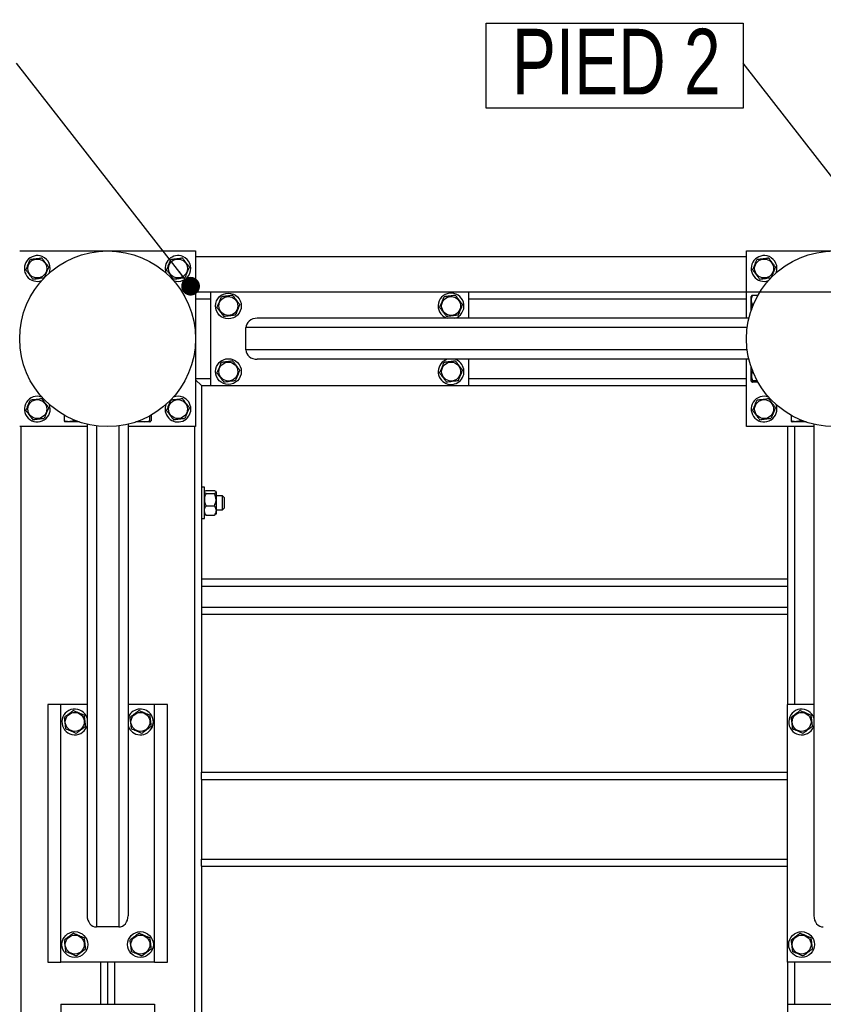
# Model space of a CAD drawing. Header units: millimetres. Extents: x 0 to 841, y 0 to 594.
# Tile 27 of 107: x 250 to 293, y 499 to 551. Entities that reach past the tile are written whole.
import ezdxf

# ---------------------------------------------------------------- set-up
doc = ezdxf.new("R2010")
doc.units = ezdxf.units.MM
doc.layers.add('COTES', color=1, linetype='Continuous')
doc.layers.add('NOTES', color=6, linetype='Continuous')
doc.layers.add('TRAIT-FORT', color=4, linetype='Continuous', lineweight=25)
doc.styles.add('SLDTEXTSTYLE0', font='TXT', dxfattribs={"width": 0.75})
doc.dimstyles.new('SLDDIMSTYLE0', dxfattribs={"dimtxt": 2.5, "dimasz": 2, "dimexe": 0, "dimexo": 0.0625, "dimtad": 1, "dimlfac": 16, "dimrnd": 1e-09, "dimzin": 12, "dimdsep": 46, "dimtxsty": 'SLDTEXTSTYLE0', "dimsah": 1, "dimcen": 0.09, "dimadec": 0, "dimazin": 3, "dimtfac": 1, "dimtofl": 0, "dimtmove": 0, "dimatfit": 3, "dimfxl": 1, "dimfrac": 2, "dimtolj": 1, "dimtzin": 12, "dimarcsym": 0})
doc.dimstyles.new('SLDDIMSTYLE1', dxfattribs={"dimtxt": 0.18, "dimasz": 1, "dimexe": 0, "dimexo": 0.0625, "dimgap": 0, "dimtad": 0, "dimtih": 1, "dimtoh": 1, "dimdec": 0, "dimrnd": 1e-09, "dimzin": 0, "dimdsep": 46, "dimtxsty": 'Standard', "dimblk1": 'DOT', "dimblk2": 'DOT', "dimsah": 1, "dimcen": 0.09, "dimadec": 0, "dimazin": 0, "dimtfac": 1, "dimtdec": 0, "dimtofl": 0, "dimtmove": 0, "dimatfit": 3, "dimldrblk": 'DOT', "dimfxl": 1, "dimfrac": 2, "dimtolj": 1, "dimtzin": 0, "dimarcsym": 0})
doc.dimstyles.new('SLDDIMSTYLE2', dxfattribs={"dimtxt": 2.5, "dimasz": 2, "dimexe": 0, "dimexo": 0.0625, "dimtad": 1, "dimlfac": 16, "dimrnd": 1e-09, "dimzin": 12, "dimdsep": 46, "dimtxsty": 'SLDTEXTSTYLE0', "dimsah": 1, "dimcen": 0.09, "dimadec": 0, "dimazin": 3, "dimtfac": 1, "dimtmove": 0, "dimatfit": 0, "dimfxl": 1, "dimfrac": 2, "dimtolj": 1, "dimtzin": 12, "dimarcsym": 0})

# ---------------------------------------------------------------- blocks, each defined once
blk = doc.blocks.new('_D_15')
at = {"layer": 'COTES', "color": 1, "transparency": 16777216}
for p, q in [((307.993, 538.479), (307.993, 541.479)), ((299.297, 538.479), (308.993, 538.479)), ((307.993, 536.604), (307.993, 538.479)), ((275.422, 536.604), (308.993, 536.604)), ((307.993, 536.604), (307.993, 529.264))]:
    blk.add_line(p, q, dxfattribs=at)
for points in [[(307.993, 538.479), (308.493, 540.479), (307.493, 540.479)], [(307.993, 536.604), (307.493, 534.604), (308.493, 534.604)]]:
    blk.add_solid(points, dxfattribs=at)
at = {"layer": 'COTES', "color": 1, "transparency": 16777216, "insert": (304.77, 529.264), "char_height": 2.5, "attachment_point": 1, "rotation": 90, "style": 'SLDTEXTSTYLE0'}
blk.add_mtext('30', dxfattribs=at)
blk = doc.blocks.new('_D_16')
at = {"layer": 'COTES', "color": 1, "transparency": 16777216}
for p, q in [((296.422, 515.604), (296.422, 557.819)), ((298.297, 539.479), (298.297, 557.819)), ((296.422, 556.819), (288.105, 556.819)), ((296.422, 556.819), (298.297, 556.819)), ((298.297, 556.819), (301.297, 556.819))]:
    blk.add_line(p, q, dxfattribs=at)
for points in [[(296.422, 556.819), (294.422, 557.319), (294.422, 556.319)], [(298.297, 556.819), (300.297, 556.319), (300.297, 557.319)]]:
    blk.add_solid(points, dxfattribs=at)
at = {"layer": 'COTES', "color": 1, "transparency": 16777216, "insert": (288.105, 560.042), "char_height": 2.5, "attachment_point": 1, "style": 'SLDTEXTSTYLE0'}
blk.add_mtext('30', dxfattribs=at)
blk = doc.blocks.new('_D_17')
at = {"layer": 'COTES', "color": 1, "transparency": 16777216}
for p, q in [((68.922, 552.291), (68.922, 570.133)), ((298.297, 539.479), (298.297, 570.133)), ((298.297, 569.133), (68.922, 569.133))]:
    blk.add_line(p, q, dxfattribs=at)
for points in [[(68.922, 569.133), (70.922, 568.633), (70.922, 569.633)], [(298.297, 569.133), (296.297, 569.633), (296.297, 568.633)]]:
    blk.add_solid(points, dxfattribs=at)
at = {"layer": 'COTES', "color": 1, "transparency": 16777216, "insert": (179.915, 572.356), "char_height": 2.5, "attachment_point": 1, "style": 'SLDTEXTSTYLE0'}
blk.add_mtext('3670', dxfattribs=at)
blk = doc.blocks.new('_Dot')
at = {"color": 0, "linetype": 'ByBlock', "lineweight": -2}
blk.add_line((-0.5, 0), (-1, 0), dxfattribs=at)
at = {"color": 0, "linetype": 'ByBlock', "const_width": 0.5}
blk.add_lwpolyline([(-0.25, 0, 1), (0.25, 0, 1)], format="xyb", close=True, dxfattribs=at)
blk = doc.blocks.new('SW_NOTE_27')
at = {"layer": 'NOTES', "color": 0}
for p, q in [((-13.711, -2.399), (-13.711, 2.13)), ((-13.711, 2.13), (0, 2.13)), ((0, 2.13), (0, -2.399)), ((0, -2.399), (-13.711, -2.399))]:
    blk.add_line(p, q, dxfattribs=at)
at = {"layer": 'NOTES', "color": 0, "insert": (-6.764, 1.835), "char_height": 3.5, "attachment_point": 2, "style": 'SLDTEXTSTYLE0'}
blk.add_mtext('PIED 2', dxfattribs=at)

msp = doc.modelspace()

# ---------------------------------------------------------------- linework, layer by layer
at = {"layer": 'TRAIT-FORT', "color": 4, "linetype": 'Continuous', "lineweight": 25}
for p, q in [((250.48466, 538.79149), (259.85966, 538.79149)), ((259.85966, 538.79149), (259.85966, 529.41649)), ((289.23466, 538.47899), (259.85966, 538.47899)), ((289.23466, 535.19774), (289.23466, 538.79149)), ((289.23466, 538.79149), (298.60966, 538.79149)), ((259.85966, 536.60399), (260.67216, 536.60399)), ((260.67216, 536.60399), (274.42216, 536.60399)), ((260.67216, 531.60399), (260.67216, 536.60399)), ((274.42216, 535.19774), (274.42216, 536.60399)), ((274.42216, 536.60399), (289.23466, 536.60399)), ((289.50236, 536.38934), (289.48466, 536.35868)), ((289.48466, 535.61438), (289.48466, 536.35868)), ((289.84623, 536.41906), (289.54744, 536.41906)), ((259.85966, 536.22899), (260.67216, 536.22899)), ((274.42216, 536.22899), (289.23466, 536.22899)), ((289.60483, 535.92975), (289.54744, 535.92975)), ((289.36405, 535.19774), (263.14808, 535.19774)), ((273.22131, 535.21893), (273.27974, 535.19774)), ((262.54716, 533.51024), (262.54716, 534.69774)), ((289.27241, 534.69774), (262.54716, 534.69774)), ((289.27241, 533.51024), (262.54716, 533.51024)), ((289.36405, 533.01024), (263.14808, 533.01024)), ((274.42216, 531.60399), (274.42216, 533.01024)), ((289.23466, 529.41649), (289.23466, 533.01024)), ((289.48466, 531.84931), (289.48466, 532.59361)), ((259.85966, 531.97899), (260.67216, 531.97899)), ((259.85966, 531.91649), (260.17216, 531.60399)), ((260.17216, 531.60399), (260.17216, 510.97899)), ((260.17216, 531.60399), (260.67216, 531.60399)), ((260.67216, 531.60399), (274.42216, 531.60399)), ((274.42216, 531.97899), (289.23466, 531.97899)), ((274.42216, 531.60399), (289.23466, 531.60399)), ((289.48466, 531.84931), (289.50236, 531.81865)), ((289.80413, 531.86469), (289.54744, 531.86469)), ((289.84623, 531.78893), (289.54744, 531.78893)), ((252.85709, 530.02807), (252.85709, 529.72928)), ((257.41146, 529.98596), (257.41146, 529.72928)), ((257.48722, 530.02807), (257.48722, 529.72928)), ((291.60709, 530.02807), (291.60709, 529.72928)), ((254.07841, 529.41649), (250.48466, 529.41649)), ((250.54716, 529.41649), (250.54716, 470.04149)), ((252.88681, 529.6842), (252.91747, 529.66649)), ((253.66178, 529.66649), (252.91747, 529.66649)), ((253.3464, 529.78667), (253.3464, 529.72928)), ((254.07841, 529.54588), (254.07841, 503.32992)), ((254.57841, 529.45425), (254.57841, 502.72899)), ((255.76591, 529.45425), (255.76591, 502.72899)), ((256.26591, 529.54588), (256.26591, 503.32992)), ((259.85966, 529.41649), (256.26591, 529.41649)), ((257.42684, 529.66649), (256.68254, 529.66649)), ((257.42684, 529.66649), (257.4575, 529.6842)), ((259.79716, 529.41649), (259.79716, 470.04149)), ((292.82841, 529.41649), (289.23466, 529.41649)), ((291.42216, 529.41649), (291.42216, 514.60399)), ((291.63681, 529.6842), (291.66747, 529.66649)), ((292.41178, 529.66649), (291.66747, 529.66649)), ((291.79716, 529.41649), (291.79716, 514.60399)), ((292.0964, 529.78667), (292.0964, 529.72928)), ((292.82841, 529.54588), (292.82841, 503.32992)), ((260.32841, 526.19774), (260.17216, 526.19774)), ((260.32841, 526.01447), (260.32841, 526.19774)), ((260.32841, 524.51024), (260.32841, 526.01447)), ((260.34831, 525.96765), (260.32841, 525.94774)), ((260.42026, 526.0129), (260.86155, 526.0129)), ((260.42026, 525.84752), (260.86155, 525.84752)), ((260.95341, 525.94774), (260.93318, 525.96797)), ((260.95341, 525.94774), (260.95341, 525.93021)), ((260.95341, 525.93021), (260.95341, 525.51807)), ((261.29716, 525.72899), (260.95341, 525.72899)), ((260.95341, 525.51807), (260.95341, 524.94185)), ((261.39091, 525.63524), (261.29716, 525.72899)), ((261.29716, 525.62393), (261.29716, 525.72899)), ((261.29716, 524.97899), (261.29716, 525.62393)), ((261.39091, 525.63524), (261.39091, 525.55645)), ((261.39091, 525.55645), (261.39091, 525.07274)), ((260.32841, 524.76024), (260.34831, 524.74034)), ((260.42026, 525.18861), (260.86155, 525.18861)), ((260.42026, 524.69509), (260.86155, 524.69509)), ((260.93318, 524.74002), (260.95341, 524.76024)), ((260.95341, 524.97899), (261.29716, 524.97899)), ((260.95341, 524.94185), (260.95341, 524.76024)), ((261.29716, 524.97899), (261.39091, 525.07274)), ((260.17216, 524.51024), (260.32841, 524.51024)), ((260.17216, 521.29149), (291.42216, 521.29149)), ((260.17216, 520.91649), (291.42216, 520.91649)), ((260.17216, 519.79149), (291.42216, 519.79149)), ((260.17216, 519.41649), (291.42216, 519.41649)), ((251.98466, 514.60399), (251.98466, 500.85399)), ((252.67216, 514.60399), (251.98466, 514.60399)), ((254.07841, 514.60399), (252.67216, 514.60399)), ((252.67216, 500.85399), (252.67216, 514.60399)), ((257.67216, 514.60399), (256.26591, 514.60399)), ((258.35966, 514.60399), (257.67216, 514.60399)), ((257.67216, 500.85399), (257.67216, 514.60399)), ((258.35966, 500.85399), (258.35966, 514.60399)), ((292.82841, 514.60399), (291.42216, 514.60399)), ((291.42216, 500.85399), (291.42216, 514.60399)), ((254.05722, 513.40315), (254.07841, 513.46157)), ((292.80722, 513.40315), (292.82841, 513.46157)), ((260.17216, 510.97899), (291.42216, 510.97899)), ((260.17216, 510.60399), (260.17216, 510.97899)), ((260.17216, 510.60399), (260.17216, 506.35399)), ((260.17216, 510.60399), (291.42216, 510.60399)), ((260.17216, 505.97899), (260.17216, 506.35399)), ((260.17216, 506.35399), (291.42216, 506.35399)), ((260.17216, 505.97899), (291.42216, 505.97899)), ((260.17216, 505.97899), (260.17216, 467.85399)), ((255.76591, 502.72899), (254.57841, 502.72899)), ((251.98466, 500.85399), (252.67216, 500.85399)), ((257.67216, 500.85399), (252.67216, 500.85399)), ((254.79716, 500.85399), (254.79716, 498.60399)), ((255.17216, 500.85399), (255.17216, 498.60399)), ((255.54716, 500.85399), (255.54716, 498.60399)), ((257.67216, 500.85399), (258.35966, 500.85399)), ((296.42216, 500.85399), (291.42216, 500.85399)), ((291.42216, 500.85399), (291.42216, 498.60399)), ((291.79716, 500.85399), (291.79716, 498.60399)), ((252.67216, 498.60399), (252.67216, 484.85399)), ((252.67216, 498.60399), (257.67216, 498.60399)), ((257.67216, 498.60399), (257.67216, 484.85399)), ((291.42216, 498.60399), (291.42216, 484.85399)), ((291.42216, 498.60399), (296.42216, 498.60399))]:
    msp.add_line(p, q, dxfattribs=at)
for centre, radius in [((255.17216, 534.10399), 4.6875), ((251.42216, 537.85399), 0.50469), ((258.92216, 537.85399), 0.50469), ((293.92216, 534.10399), 4.6875), ((290.17216, 537.85399), 0.50469), ((261.60966, 535.85399), 0.6875), ((261.60966, 535.85399), 0.50469), ((273.48466, 535.85399), 0.50469), ((261.60966, 532.35399), 0.6875), ((261.60966, 532.35399), 0.50469), ((273.48466, 532.35399), 0.50469), ((251.42216, 530.35399), 0.50469), ((258.92216, 530.35399), 0.50469), ((290.17216, 530.35399), 0.50469), ((253.42216, 513.66649), 0.50469), ((256.92216, 513.66649), 0.50469), ((292.17216, 513.66649), 0.50469), ((253.42216, 501.79149), 0.6875), ((253.42216, 501.79149), 0.50469), ((256.92216, 501.79149), 0.6875), ((256.92216, 501.79149), 0.50469), ((292.17216, 501.79149), 0.6875), ((292.17216, 501.79149), 0.50469)]:
    msp.add_circle(centre, radius, dxfattribs=at)
for centre, start, end in [((251.42216, 537.85399), 67.477326, 290.951165), ((251.42216, 537.85399), 337.436578, 67.477326), ((258.92216, 537.85399), 67.477326, 200.275897), ((258.92216, 537.85399), 249.724108, 67.477326), ((290.17216, 537.85399), 67.477326, 290.354781), ((290.17216, 537.85399), 339.64523, 67.477326), ((273.48466, 535.85399), 287.341443, 247.477326), ((273.48466, 532.35399), 107.341443, 247.477326), ((273.48466, 532.35399), 247.477326, 72.658557), ((251.42216, 530.35399), 69.603233, 20.396787), ((258.92216, 530.35399), 67.477326, 111.388834), ((290.17216, 530.35399), 69.678119, 20.321885), ((258.92216, 530.35399), 156.687144, 67.477326), ((253.42216, 513.66649), 17.341443, 337.477326), ((256.92216, 513.66649), 337.477326, 162.658557), ((292.17216, 513.66649), 17.341443, 337.477326), ((256.92216, 513.66649), 197.341443, 337.477326)]:
    msp.add_arc(centre, 0.6875, start, end, dxfattribs=at)
for centre, major_axis, start_param, end_param in [((263.14808, 534.69774), (-0.60093, 0), 4.71238898, 6.28318531), ((263.14808, 533.51024), (-0.60093, 0), 0, 1.57079633), ((254.57841, 503.32992), (0, -0.60093), 4.71238898, 6.28318531), ((255.76591, 503.32992), (0, -0.60093), 0, 1.57079633), ((293.32841, 503.32992), (0, -0.60093), 4.71238898, 6.28318531)]:
    msp.add_ellipse(centre, major_axis=major_axis, ratio=0.83205029, start_param=start_param, end_param=end_param, dxfattribs=at)
for points, knots in [([(250.81342, 537.77824), (250.83414, 537.82728), (250.87604, 537.92643), (250.93811, 538.07334), (250.99745, 538.21377), (251.03382, 538.29986), (251.05218, 538.3433)], [0, 0, 0, 0, 0.26460494, 0.53494775, 0.76534313, 1, 1, 1, 1]), ([(251.05218, 538.3433), (251.12963, 538.35294), (251.25772, 538.36888), (251.44351, 538.392), (251.5685, 538.40755), (251.64039, 538.4165), (251.66092, 538.41906)], [0, 0, 0, 0, 0.38554949, 0.63764185, 0.89654625, 1, 1, 1, 1]), ([(252.03089, 537.92975), (251.99878, 537.97222), (251.93386, 538.05808), (251.83768, 538.18528), (251.74573, 538.30689), (251.68936, 538.38144), (251.66092, 538.41906)], [0, 0, 0, 0, 0.26460494, 0.53494775, 0.76534313, 1, 1, 1, 1]), ([(258.31342, 537.77824), (258.33414, 537.82728), (258.37604, 537.92643), (258.43811, 538.07334), (258.49745, 538.21377), (258.53382, 538.29986), (258.55218, 538.3433)], [0, 0, 0, 0, 0.26460494, 0.53494775, 0.76534313, 1, 1, 1, 1]), ([(258.55218, 538.3433), (258.62963, 538.35294), (258.75772, 538.36888), (258.94351, 538.392), (259.0685, 538.40755), (259.14039, 538.4165), (259.16092, 538.41906)], [0, 0, 0, 0, 0.38554949, 0.63764185, 0.89654625, 1, 1, 1, 1]), ([(259.53089, 537.92975), (259.49878, 537.97222), (259.43386, 538.05808), (259.33768, 538.18528), (259.24573, 538.30689), (259.18936, 538.38144), (259.16092, 538.41906)], [0, 0, 0, 0, 0.26460494, 0.53494775, 0.76534313, 1, 1, 1, 1]), ([(289.56342, 537.77824), (289.58414, 537.82728), (289.62604, 537.92643), (289.68811, 538.07334), (289.74745, 538.21377), (289.78382, 538.29986), (289.80218, 538.3433)], [0, 0, 0, 0, 0.26460494, 0.53494775, 0.76534313, 1, 1, 1, 1]), ([(289.80218, 538.3433), (289.87963, 538.35294), (290.00772, 538.36888), (290.19351, 538.392), (290.3185, 538.40755), (290.39039, 538.4165), (290.41092, 538.41906)], [0, 0, 0, 0, 0.38554949, 0.63764185, 0.89654625, 1, 1, 1, 1]), ([(290.78089, 537.92975), (290.74878, 537.97222), (290.68386, 538.05808), (290.58768, 538.18528), (290.49573, 538.30689), (290.43936, 538.38144), (290.41092, 538.41906)], [0, 0, 0, 0, 0.26460494, 0.53494775, 0.76534313, 1, 1, 1, 1]), ([(252.03089, 537.92975), (252.01017, 537.88071), (251.96828, 537.78156), (251.9062, 537.63465), (251.84686, 537.49422), (251.81049, 537.40813), (251.79213, 537.36469)], [0, 0, 0, 0, 0.264604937, 0.534947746, 0.765343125, 1, 1, 1, 1]), ([(259.53089, 537.92975), (259.51017, 537.88071), (259.46828, 537.78156), (259.4062, 537.63465), (259.34686, 537.49422), (259.31049, 537.40813), (259.29213, 537.36469)], [0, 0, 0, 0, 0.264604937, 0.534947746, 0.765343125, 1, 1, 1, 1]), ([(290.78089, 537.92975), (290.76017, 537.88071), (290.71828, 537.78156), (290.6562, 537.63465), (290.59686, 537.49422), (290.56049, 537.40813), (290.54213, 537.36469)], [0, 0, 0, 0, 0.264604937, 0.534947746, 0.765343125, 1, 1, 1, 1]), ([(250.81342, 537.77824), (250.84553, 537.73577), (250.91045, 537.64991), (251.00663, 537.5227), (251.09858, 537.4011), (251.15495, 537.32655), (251.18339, 537.28893)], [0, 0, 0, 0, 0.26460494, 0.53494775, 0.76534313, 1, 1, 1, 1]), ([(251.18339, 537.28893), (251.26084, 537.29857), (251.38894, 537.31451), (251.57472, 537.33763), (251.69972, 537.35319), (251.77161, 537.36213), (251.79213, 537.36469)], [0, 0, 0, 0, 0.38554949, 0.63764185, 0.89654625, 1, 1, 1, 1]), ([(258.31342, 537.77824), (258.34553, 537.73577), (258.41045, 537.64991), (258.50663, 537.5227), (258.59858, 537.4011), (258.65495, 537.32655), (258.68339, 537.28893)], [0, 0, 0, 0, 0.26460494, 0.53494775, 0.76534313, 1, 1, 1, 1]), ([(258.68339, 537.28893), (258.76084, 537.29857), (258.88894, 537.31451), (259.07472, 537.33763), (259.19972, 537.35319), (259.27161, 537.36213), (259.29213, 537.36469)], [0, 0, 0, 0, 0.38554949, 0.63764185, 0.89654625, 1, 1, 1, 1]), ([(289.56342, 537.77824), (289.59553, 537.73577), (289.66045, 537.64991), (289.75663, 537.5227), (289.84858, 537.4011), (289.90495, 537.32655), (289.93339, 537.28893)], [0, 0, 0, 0, 0.26460494, 0.53494775, 0.76534313, 1, 1, 1, 1]), ([(289.93339, 537.28893), (290.01084, 537.29857), (290.13894, 537.31451), (290.32472, 537.33763), (290.44972, 537.35319), (290.52161, 537.36213), (290.54213, 537.36469)], [0, 0, 0, 0, 0.38554949, 0.63764185, 0.89654625, 1, 1, 1, 1]), ([(261.00092, 535.77824), (261.02164, 535.82728), (261.06354, 535.92643), (261.12561, 536.07334), (261.18495, 536.21377), (261.22132, 536.29986), (261.23968, 536.3433)], [0, 0, 0, 0, 0.264604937, 0.534947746, 0.765343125, 1, 1, 1, 1]), ([(261.84842, 536.41906), (261.77097, 536.40942), (261.64288, 536.39348), (261.45709, 536.37036), (261.3321, 536.3548), (261.26021, 536.34585), (261.23968, 536.3433)], [0, 0, 0, 0, 0.38554949, 0.63764185, 0.89654625, 1, 1, 1, 1]), ([(262.21839, 535.92975), (262.18628, 535.97222), (262.12136, 536.05808), (262.02518, 536.18528), (261.93323, 536.30689), (261.87686, 536.38144), (261.84842, 536.41906)], [0, 0, 0, 0, 0.26460494, 0.53494775, 0.76534313, 1, 1, 1, 1]), ([(272.87592, 535.77824), (272.89664, 535.82728), (272.93854, 535.92643), (273.00061, 536.07334), (273.05995, 536.21377), (273.09632, 536.29986), (273.11468, 536.3433)], [0, 0, 0, 0, 0.264604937, 0.534947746, 0.765343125, 1, 1, 1, 1]), ([(273.72342, 536.41906), (273.64597, 536.40942), (273.51788, 536.39348), (273.33209, 536.37036), (273.2071, 536.3548), (273.13521, 536.34585), (273.11468, 536.3433)], [0, 0, 0, 0, 0.38554949, 0.63764185, 0.89654625, 1, 1, 1, 1]), ([(274.09339, 535.92975), (274.06128, 535.97222), (273.99636, 536.05808), (273.90018, 536.18528), (273.80823, 536.30689), (273.75186, 536.38144), (273.72342, 536.41906)], [0, 0, 0, 0, 0.26460494, 0.53494775, 0.76534313, 1, 1, 1, 1]), ([(289.54744, 535.92975), (289.53374, 535.97222), (289.50603, 536.05808), (289.49589, 536.18528), (289.51077, 536.30689), (289.53514, 536.38144), (289.54744, 536.41906)], [0, 0, 0, 0, 0.26460494, 0.53494775, 0.76534313, 1, 1, 1, 1]), ([(289.54744, 536.41906), (289.52494, 536.40944), (289.50193, 536.3996), (289.50275, 536.3895), (289.50277, 536.38927)], [0, 0, 0, 0, 0.97749191, 1, 1, 1, 1]), ([(261.00092, 535.77824), (261.03303, 535.73577), (261.09795, 535.64991), (261.19413, 535.5227), (261.28608, 535.4011), (261.34245, 535.32655), (261.37089, 535.28893)], [0, 0, 0, 0, 0.26460494, 0.53494775, 0.76534313, 1, 1, 1, 1]), ([(262.21839, 535.92975), (262.19767, 535.88071), (262.15578, 535.78156), (262.0937, 535.63465), (262.03436, 535.49422), (261.99799, 535.40813), (261.97963, 535.36469)], [0, 0, 0, 0, 0.26460494, 0.53494775, 0.76534313, 1, 1, 1, 1]), ([(272.87592, 535.77824), (272.90803, 535.73577), (272.97295, 535.64991), (273.06913, 535.5227), (273.16108, 535.4011), (273.21745, 535.32655), (273.24589, 535.28893)], [0, 0, 0, 0, 0.26460494, 0.53494775, 0.76534313, 1, 1, 1, 1]), ([(274.09339, 535.92975), (274.07267, 535.88071), (274.03078, 535.78156), (273.9687, 535.63465), (273.90936, 535.49422), (273.87299, 535.40813), (273.85463, 535.36469)], [0, 0, 0, 0, 0.26460494, 0.53494775, 0.76534313, 1, 1, 1, 1]), ([(289.54744, 535.92975), (289.53318, 535.88072), (289.50643, 535.78874), (289.5033, 535.69362), (289.50184, 535.64921)], [0, 0, 0, 0, 0.53310455, 1, 1, 1, 1]), ([(261.97963, 535.36469), (261.90218, 535.35505), (261.77409, 535.33911), (261.5883, 535.31599), (261.46331, 535.30043), (261.39142, 535.29149), (261.37089, 535.28893)], [0, 0, 0, 0, 0.38554949, 0.63764185, 0.89654625, 1, 1, 1, 1]), ([(273.85463, 535.36469), (273.77718, 535.35505), (273.64909, 535.33911), (273.4633, 535.31599), (273.33831, 535.30043), (273.26642, 535.29149), (273.24589, 535.28893)], [0, 0, 0, 0, 0.38554949, 0.63764185, 0.89654625, 1, 1, 1, 1]), ([(261.00092, 532.27824), (261.02164, 532.32728), (261.06354, 532.42643), (261.12561, 532.57334), (261.18495, 532.71377), (261.22132, 532.79986), (261.23968, 532.8433)], [0, 0, 0, 0, 0.264604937, 0.534947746, 0.765343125, 1, 1, 1, 1]), ([(261.84842, 532.91906), (261.77097, 532.90942), (261.64288, 532.89348), (261.45709, 532.87036), (261.3321, 532.8548), (261.26021, 532.84585), (261.23968, 532.8433)], [0, 0, 0, 0, 0.38554949, 0.63764185, 0.89654625, 1, 1, 1, 1]), ([(262.21839, 532.42975), (262.18628, 532.47222), (262.12136, 532.55808), (262.02518, 532.68528), (261.93323, 532.80689), (261.87686, 532.88144), (261.84842, 532.91906)], [0, 0, 0, 0, 0.26460494, 0.53494775, 0.76534313, 1, 1, 1, 1]), ([(272.87592, 532.27824), (272.89664, 532.32728), (272.93854, 532.42643), (273.00061, 532.57334), (273.05995, 532.71377), (273.09632, 532.79986), (273.11468, 532.8433)], [0, 0, 0, 0, 0.264604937, 0.534947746, 0.765343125, 1, 1, 1, 1]), ([(273.72342, 532.91906), (273.64597, 532.90942), (273.51788, 532.89348), (273.33209, 532.87036), (273.2071, 532.8548), (273.13521, 532.84585), (273.11468, 532.8433)], [0, 0, 0, 0, 0.38554949, 0.63764185, 0.89654625, 1, 1, 1, 1]), ([(274.09339, 532.42975), (274.06128, 532.47222), (273.99636, 532.55808), (273.90018, 532.68528), (273.80823, 532.80689), (273.75186, 532.88144), (273.72342, 532.91906)], [0, 0, 0, 0, 0.26460494, 0.53494775, 0.76534313, 1, 1, 1, 1]), ([(261.00092, 532.27824), (261.03303, 532.23577), (261.09795, 532.14991), (261.19413, 532.0227), (261.28608, 531.9011), (261.34245, 531.82655), (261.37089, 531.78893)], [0, 0, 0, 0, 0.26460494, 0.53494775, 0.76534313, 1, 1, 1, 1]), ([(262.21839, 532.42975), (262.19767, 532.38071), (262.15578, 532.28156), (262.0937, 532.13465), (262.03436, 531.99422), (261.99799, 531.90813), (261.97963, 531.86469)], [0, 0, 0, 0, 0.26460494, 0.53494775, 0.76534313, 1, 1, 1, 1]), ([(272.87592, 532.27824), (272.90803, 532.23577), (272.97295, 532.14991), (273.06913, 532.0227), (273.16108, 531.9011), (273.21745, 531.82655), (273.24589, 531.78893)], [0, 0, 0, 0, 0.26460494, 0.53494775, 0.76534313, 1, 1, 1, 1]), ([(274.09339, 532.42975), (274.07267, 532.38071), (274.03078, 532.28156), (273.9687, 532.13465), (273.90936, 531.99422), (273.87299, 531.90813), (273.85463, 531.86469)], [0, 0, 0, 0, 0.26460494, 0.53494775, 0.76534313, 1, 1, 1, 1]), ([(289.54744, 532.42975), (289.53374, 532.38071), (289.50603, 532.28156), (289.49589, 532.13465), (289.51077, 531.99422), (289.53514, 531.90813), (289.54744, 531.86469)], [0, 0, 0, 0, 0.26460494, 0.53494775, 0.76534313, 1, 1, 1, 1]), ([(261.97963, 531.86469), (261.90218, 531.85505), (261.77409, 531.83911), (261.5883, 531.81599), (261.46331, 531.80043), (261.39142, 531.79149), (261.37089, 531.78893)], [0, 0, 0, 0, 0.38554949, 0.63764185, 0.89654625, 1, 1, 1, 1]), ([(273.85463, 531.86469), (273.77718, 531.85505), (273.64909, 531.83911), (273.4633, 531.81599), (273.33831, 531.80043), (273.26642, 531.79149), (273.24589, 531.78893)], [0, 0, 0, 0, 0.38554949, 0.63764185, 0.89654625, 1, 1, 1, 1]), ([(289.54744, 531.86469), (289.52846, 531.85505), (289.49706, 531.83911), (289.49997, 531.81599), (289.52178, 531.80043), (289.54174, 531.79149), (289.54744, 531.78893)], [0, 0, 0, 0, 0.38554949, 0.63764185, 0.89654625, 1, 1, 1, 1]), ([(250.81342, 530.27824), (250.83414, 530.32728), (250.87604, 530.42643), (250.93811, 530.57334), (250.99745, 530.71377), (251.03382, 530.79986), (251.05218, 530.8433)], [0, 0, 0, 0, 0.26460494, 0.53494775, 0.76534313, 1, 1, 1, 1]), ([(251.05218, 530.8433), (251.12963, 530.85294), (251.25772, 530.86888), (251.44351, 530.892), (251.5685, 530.90755), (251.64039, 530.9165), (251.66092, 530.91906)], [0, 0, 0, 0, 0.38554949, 0.63764185, 0.89654625, 1, 1, 1, 1]), ([(252.03089, 530.42975), (251.99878, 530.47222), (251.93386, 530.55808), (251.83768, 530.68528), (251.74573, 530.80689), (251.68936, 530.88144), (251.66092, 530.91906)], [0, 0, 0, 0, 0.26460494, 0.53494775, 0.76534313, 1, 1, 1, 1]), ([(258.31342, 530.27824), (258.33414, 530.32728), (258.37604, 530.42643), (258.43811, 530.57334), (258.49745, 530.71377), (258.53382, 530.79986), (258.55218, 530.8433)], [0, 0, 0, 0, 0.26460494, 0.53494775, 0.76534313, 1, 1, 1, 1]), ([(258.55218, 530.8433), (258.62963, 530.85294), (258.75772, 530.86888), (258.94351, 530.892), (259.0685, 530.90755), (259.14039, 530.9165), (259.16092, 530.91906)], [0, 0, 0, 0, 0.38554949, 0.63764185, 0.89654625, 1, 1, 1, 1]), ([(259.53089, 530.42975), (259.49878, 530.47222), (259.43386, 530.55808), (259.33768, 530.68528), (259.24573, 530.80689), (259.18936, 530.88144), (259.16092, 530.91906)], [0, 0, 0, 0, 0.26460494, 0.53494775, 0.76534313, 1, 1, 1, 1]), ([(289.56342, 530.27824), (289.58414, 530.32728), (289.62604, 530.42643), (289.68811, 530.57334), (289.74745, 530.71377), (289.78382, 530.79986), (289.80218, 530.8433)], [0, 0, 0, 0, 0.26460494, 0.53494775, 0.76534313, 1, 1, 1, 1]), ([(289.80218, 530.8433), (289.87963, 530.85294), (290.00772, 530.86888), (290.19351, 530.892), (290.3185, 530.90755), (290.39039, 530.9165), (290.41092, 530.91906)], [0, 0, 0, 0, 0.38554949, 0.63764185, 0.89654625, 1, 1, 1, 1]), ([(290.78089, 530.42975), (290.74878, 530.47222), (290.68386, 530.55808), (290.58768, 530.68528), (290.49573, 530.80689), (290.43936, 530.88144), (290.41092, 530.91906)], [0, 0, 0, 0, 0.26460494, 0.53494775, 0.76534313, 1, 1, 1, 1]), ([(250.81342, 530.27824), (250.84553, 530.23577), (250.91045, 530.14991), (251.00663, 530.0227), (251.09858, 529.9011), (251.15495, 529.82655), (251.18339, 529.78893)], [0, 0, 0, 0, 0.26460494, 0.53494775, 0.76534313, 1, 1, 1, 1]), ([(252.03089, 530.42975), (252.01017, 530.38071), (251.96828, 530.28156), (251.9062, 530.13465), (251.84686, 529.99422), (251.81049, 529.90813), (251.79213, 529.86469)], [0, 0, 0, 0, 0.264604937, 0.534947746, 0.765343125, 1, 1, 1, 1]), ([(258.31342, 530.27824), (258.34553, 530.23577), (258.41045, 530.14991), (258.50663, 530.0227), (258.59858, 529.9011), (258.65495, 529.82655), (258.68339, 529.78893)], [0, 0, 0, 0, 0.26460494, 0.53494775, 0.76534313, 1, 1, 1, 1]), ([(259.53089, 530.42975), (259.51017, 530.38071), (259.46828, 530.28156), (259.4062, 530.13465), (259.34686, 529.99422), (259.31049, 529.90813), (259.29213, 529.86469)], [0, 0, 0, 0, 0.264604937, 0.534947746, 0.765343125, 1, 1, 1, 1]), ([(289.56342, 530.27824), (289.59553, 530.23577), (289.66045, 530.14991), (289.75663, 530.0227), (289.84858, 529.9011), (289.90495, 529.82655), (289.93339, 529.78893)], [0, 0, 0, 0, 0.26460494, 0.53494775, 0.76534313, 1, 1, 1, 1]), ([(290.78089, 530.42975), (290.76017, 530.38071), (290.71828, 530.28156), (290.6562, 530.13465), (290.59686, 529.99422), (290.56049, 529.90813), (290.54213, 529.86469)], [0, 0, 0, 0, 0.264604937, 0.534947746, 0.765343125, 1, 1, 1, 1]), ([(251.18339, 529.78893), (251.26084, 529.79857), (251.38894, 529.81451), (251.57472, 529.83763), (251.69972, 529.85319), (251.77161, 529.86213), (251.79213, 529.86469)], [0, 0, 0, 0, 0.38554949, 0.63764185, 0.89654625, 1, 1, 1, 1]), ([(252.85709, 529.72928), (252.86671, 529.70678), (252.87655, 529.68377), (252.88665, 529.68459), (252.88688, 529.68461)], [0, 0, 0, 0, 0.97749191, 1, 1, 1, 1]), ([(253.3464, 529.72928), (253.30393, 529.71557), (253.21807, 529.68787), (253.09087, 529.67773), (252.96926, 529.69261), (252.89471, 529.71698), (252.85709, 529.72928)], [0, 0, 0, 0, 0.26460494, 0.53494775, 0.76534313, 1, 1, 1, 1]), ([(253.3464, 529.72928), (253.39545, 529.71518), (253.49447, 529.68671), (253.59687, 529.68366), (253.64854, 529.68212)], [0, 0, 0, 0, 0.49541809, 1, 1, 1, 1]), ([(256.8464, 529.72928), (256.89544, 529.71557), (256.99459, 529.68787), (257.1415, 529.67773), (257.28193, 529.69261), (257.36802, 529.71698), (257.41146, 529.72928)], [0, 0, 0, 0, 0.26460494, 0.53494775, 0.76534313, 1, 1, 1, 1]), ([(257.41146, 529.72928), (257.4211, 529.7103), (257.43704, 529.6789), (257.46016, 529.68181), (257.47572, 529.70362), (257.48466, 529.72358), (257.48722, 529.72928)], [0, 0, 0, 0, 0.38554949, 0.63764185, 0.89654625, 1, 1, 1, 1]), ([(258.68339, 529.78893), (258.76084, 529.79857), (258.88894, 529.81451), (259.07472, 529.83763), (259.19972, 529.85319), (259.27161, 529.86213), (259.29213, 529.86469)], [0, 0, 0, 0, 0.38554949, 0.63764185, 0.89654625, 1, 1, 1, 1]), ([(289.93339, 529.78893), (290.01084, 529.79857), (290.13894, 529.81451), (290.32472, 529.83763), (290.44972, 529.85319), (290.52161, 529.86213), (290.54213, 529.86469)], [0, 0, 0, 0, 0.38554949, 0.63764185, 0.89654625, 1, 1, 1, 1]), ([(291.60709, 529.72928), (291.61671, 529.70678), (291.62655, 529.68377), (291.63665, 529.68459), (291.63688, 529.68461)], [0, 0, 0, 0, 0.97749191, 1, 1, 1, 1]), ([(292.0964, 529.72928), (292.05393, 529.71557), (291.96807, 529.68787), (291.84087, 529.67773), (291.71926, 529.69261), (291.64471, 529.71698), (291.60709, 529.72928)], [0, 0, 0, 0, 0.26460494, 0.53494775, 0.76534313, 1, 1, 1, 1]), ([(292.0964, 529.72928), (292.14545, 529.71518), (292.24447, 529.68671), (292.34687, 529.68366), (292.39854, 529.68212)], [0, 0, 0, 0, 0.49541809, 1, 1, 1, 1]), ([(260.42026, 525.84752), (260.3988, 525.85884), (260.35516, 525.88187), (260.3303, 525.91043), (260.32874, 525.92675), (260.32841, 525.93021)], [0, 0, 0, 0, 0.43238505, 0.87955391, 1, 1, 1, 1]), ([(260.42026, 525.84752), (260.3988, 525.80241), (260.35516, 525.71065), (260.3303, 525.59688), (260.32874, 525.53186), (260.32841, 525.51807)], [0, 0, 0, 0, 0.43238505, 0.87955391, 1, 1, 1, 1]), ([(260.3501, 525.96585), (260.35142, 525.96831), (260.36033, 525.98493), (260.39269, 526.00003), (260.42026, 526.0129)], [0, 0, 0, 0, 0.14784415, 1, 1, 1, 1]), ([(260.86155, 526.0129), (260.88301, 526.00158), (260.92665, 525.97855), (260.95151, 525.94999), (260.95307, 525.93367), (260.95341, 525.93021)], [0, 0, 0, 0, 0.43238505, 0.87955391, 1, 1, 1, 1]), ([(260.95341, 525.93021), (260.9481, 525.91566), (260.93756, 525.8868), (260.88675, 525.86054), (260.86155, 525.84752)], [0, 0, 0, 0, 0.50400004, 1, 1, 1, 1]), ([(260.95341, 525.51807), (260.9481, 525.57603), (260.93756, 525.69104), (260.88675, 525.79564), (260.86155, 525.84752)], [0, 0, 0, 0, 0.50400004, 1, 1, 1, 1]), ([(260.32841, 525.51807), (260.33372, 525.4601), (260.34425, 525.34509), (260.39506, 525.24049), (260.42026, 525.18861)], [0, 0, 0, 0, 0.50400004, 1, 1, 1, 1]), ([(260.86155, 525.18861), (260.88301, 525.23372), (260.92665, 525.32548), (260.95151, 525.43925), (260.95307, 525.50427), (260.95341, 525.51807)], [0, 0, 0, 0, 0.43238505, 0.87955391, 1, 1, 1, 1]), ([(260.32841, 524.94185), (260.33049, 524.96848), (260.33472, 525.02258), (260.36724, 525.10589), (260.40174, 525.15972), (260.42026, 525.18861)], [0, 0, 0, 0, 0.30999023, 0.62954591, 1, 1, 1, 1]), ([(260.42026, 524.69509), (260.40811, 524.71347), (260.37791, 524.75915), (260.34216, 524.83705), (260.32891, 524.90241), (260.32846, 524.9377), (260.32841, 524.94185)], [0, 0, 0, 0, 0.23703923, 0.58901919, 0.95163056, 1, 1, 1, 1]), ([(260.3501, 524.74213), (260.35142, 524.73968), (260.36033, 524.72306), (260.39269, 524.70795), (260.42026, 524.69509)], [0, 0, 0, 0, 0.14784415, 1, 1, 1, 1]), ([(260.86155, 525.18861), (260.88008, 525.15972), (260.91413, 525.10659), (260.94687, 525.02336), (260.95121, 524.96926), (260.95341, 524.94185)], [0, 0, 0, 0, 0.3704571, 0.68101816, 1, 1, 1, 1]), ([(260.95341, 524.94185), (260.95335, 524.9377), (260.95291, 524.90341), (260.94001, 524.83805), (260.9045, 524.76006), (260.8737, 524.71347), (260.86155, 524.69509)], [0, 0, 0, 0, 0.04836864, 0.39932986, 0.76296469, 1, 1, 1, 1]), ([(260.86155, 524.69509), (260.88484, 524.70631), (260.91615, 524.72141), (260.92801, 524.73792), (260.93104, 524.74215)], [0, 0, 0, 0, 0.74386684, 1, 1, 1, 1]), ([(253.3464, 514.27523), (253.30393, 514.24312), (253.21807, 514.1782), (253.09087, 514.08202), (252.96926, 513.99007), (252.89471, 513.9337), (252.85709, 513.90526)], [0, 0, 0, 0, 0.26460494, 0.53494775, 0.76534313, 1, 1, 1, 1]), ([(253.3464, 514.27523), (253.39544, 514.25451), (253.49459, 514.21261), (253.6415, 514.15054), (253.78193, 514.0912), (253.86802, 514.05483), (253.91146, 514.03647)], [0, 0, 0, 0, 0.26460494, 0.53494775, 0.76534313, 1, 1, 1, 1]), ([(256.8464, 514.27523), (256.80393, 514.24312), (256.71807, 514.1782), (256.59087, 514.08202), (256.46926, 513.99007), (256.39471, 513.9337), (256.35709, 513.90526)], [0, 0, 0, 0, 0.26460494, 0.53494775, 0.76534313, 1, 1, 1, 1]), ([(256.8464, 514.27523), (256.89544, 514.25451), (256.99459, 514.21261), (257.1415, 514.15054), (257.28193, 514.0912), (257.36802, 514.05483), (257.41146, 514.03647)], [0, 0, 0, 0, 0.26460494, 0.53494775, 0.76534313, 1, 1, 1, 1]), ([(292.0964, 514.27523), (292.05393, 514.24312), (291.96807, 514.1782), (291.84087, 514.08202), (291.71926, 513.99007), (291.64471, 513.9337), (291.60709, 513.90526)], [0, 0, 0, 0, 0.26460494, 0.53494775, 0.76534313, 1, 1, 1, 1]), ([(292.0964, 514.27523), (292.14544, 514.25451), (292.24459, 514.21261), (292.3915, 514.15054), (292.53193, 514.0912), (292.61802, 514.05483), (292.66146, 514.03647)], [0, 0, 0, 0, 0.26460494, 0.53494775, 0.76534313, 1, 1, 1, 1]), ([(252.85709, 513.90526), (252.86673, 513.82781), (252.88267, 513.69971), (252.90579, 513.51393), (252.92135, 513.38893), (252.9303, 513.31704), (252.93285, 513.29652)], [0, 0, 0, 0, 0.38554949, 0.63764185, 0.89654625, 1, 1, 1, 1]), ([(253.91146, 514.03647), (253.9211, 513.95902), (253.93704, 513.83093), (253.96016, 513.64514), (253.97572, 513.52015), (253.98466, 513.44826), (253.98722, 513.42773)], [0, 0, 0, 0, 0.38554949, 0.63764185, 0.89654625, 1, 1, 1, 1]), ([(256.35709, 513.90526), (256.36673, 513.82781), (256.38267, 513.69971), (256.40579, 513.51393), (256.42135, 513.38893), (256.4303, 513.31704), (256.43285, 513.29652)], [0, 0, 0, 0, 0.38554949, 0.63764185, 0.89654625, 1, 1, 1, 1]), ([(257.41146, 514.03647), (257.4211, 513.95902), (257.43704, 513.83093), (257.46016, 513.64514), (257.47572, 513.52015), (257.48466, 513.44826), (257.48722, 513.42773)], [0, 0, 0, 0, 0.38554949, 0.63764185, 0.89654625, 1, 1, 1, 1]), ([(291.60709, 513.90526), (291.61673, 513.82781), (291.63267, 513.69971), (291.65579, 513.51393), (291.67135, 513.38893), (291.6803, 513.31704), (291.68285, 513.29652)], [0, 0, 0, 0, 0.38554949, 0.63764185, 0.89654625, 1, 1, 1, 1]), ([(292.66146, 514.03647), (292.6711, 513.95902), (292.68704, 513.83093), (292.71016, 513.64514), (292.72572, 513.52015), (292.73466, 513.44826), (292.73722, 513.42773)], [0, 0, 0, 0, 0.38554949, 0.63764185, 0.89654625, 1, 1, 1, 1]), ([(253.49791, 513.05776), (253.44887, 513.07848), (253.34972, 513.12037), (253.20281, 513.18245), (253.06238, 513.24179), (252.97629, 513.27816), (252.93285, 513.29652)], [0, 0, 0, 0, 0.26460494, 0.53494775, 0.76534313, 1, 1, 1, 1]), ([(253.49791, 513.05776), (253.54038, 513.08987), (253.62624, 513.15479), (253.75345, 513.25097), (253.87505, 513.34292), (253.9496, 513.39929), (253.98722, 513.42773)], [0, 0, 0, 0, 0.26460494, 0.53494775, 0.76534313, 1, 1, 1, 1]), ([(256.99791, 513.05776), (256.94887, 513.07848), (256.84972, 513.12037), (256.70281, 513.18245), (256.56238, 513.24179), (256.47629, 513.27816), (256.43285, 513.29652)], [0, 0, 0, 0, 0.26460494, 0.53494775, 0.76534313, 1, 1, 1, 1]), ([(256.99791, 513.05776), (257.04038, 513.08987), (257.12624, 513.15479), (257.25345, 513.25097), (257.37505, 513.34292), (257.4496, 513.39929), (257.48722, 513.42773)], [0, 0, 0, 0, 0.26460494, 0.53494775, 0.76534313, 1, 1, 1, 1]), ([(292.24791, 513.05776), (292.19887, 513.07848), (292.09972, 513.12037), (291.95281, 513.18245), (291.81238, 513.24179), (291.72629, 513.27816), (291.68285, 513.29652)], [0, 0, 0, 0, 0.26460494, 0.53494775, 0.76534313, 1, 1, 1, 1]), ([(292.24791, 513.05776), (292.29038, 513.08987), (292.37624, 513.15479), (292.50345, 513.25097), (292.62505, 513.34292), (292.6996, 513.39929), (292.73722, 513.42773)], [0, 0, 0, 0, 0.26460494, 0.53494775, 0.76534313, 1, 1, 1, 1]), ([(253.3464, 502.40023), (253.30393, 502.36812), (253.21807, 502.3032), (253.09087, 502.20702), (252.96926, 502.11507), (252.89471, 502.0587), (252.85709, 502.03026)], [0, 0, 0, 0, 0.26460494, 0.53494775, 0.76534313, 1, 1, 1, 1]), ([(253.3464, 502.40023), (253.39544, 502.37951), (253.49459, 502.33761), (253.6415, 502.27554), (253.78193, 502.2162), (253.86802, 502.17983), (253.91146, 502.16147)], [0, 0, 0, 0, 0.26460494, 0.53494775, 0.76534313, 1, 1, 1, 1]), ([(253.91146, 502.16147), (253.9211, 502.08402), (253.93704, 501.95593), (253.96016, 501.77014), (253.97572, 501.64515), (253.98466, 501.57326), (253.98722, 501.55273)], [0, 0, 0, 0, 0.38554949, 0.63764185, 0.89654625, 1, 1, 1, 1]), ([(256.8464, 502.40023), (256.80393, 502.36812), (256.71807, 502.3032), (256.59087, 502.20702), (256.46926, 502.11507), (256.39471, 502.0587), (256.35709, 502.03026)], [0, 0, 0, 0, 0.26460494, 0.53494775, 0.76534313, 1, 1, 1, 1]), ([(256.8464, 502.40023), (256.89544, 502.37951), (256.99459, 502.33761), (257.1415, 502.27554), (257.28193, 502.2162), (257.36802, 502.17983), (257.41146, 502.16147)], [0, 0, 0, 0, 0.26460494, 0.53494775, 0.76534313, 1, 1, 1, 1]), ([(257.41146, 502.16147), (257.4211, 502.08402), (257.43704, 501.95593), (257.46016, 501.77014), (257.47572, 501.64515), (257.48466, 501.57326), (257.48722, 501.55273)], [0, 0, 0, 0, 0.38554949, 0.63764185, 0.89654625, 1, 1, 1, 1]), ([(292.0964, 502.40023), (292.05393, 502.36812), (291.96807, 502.3032), (291.84087, 502.20702), (291.71926, 502.11507), (291.64471, 502.0587), (291.60709, 502.03026)], [0, 0, 0, 0, 0.26460494, 0.53494775, 0.76534313, 1, 1, 1, 1]), ([(292.0964, 502.40023), (292.14544, 502.37951), (292.24459, 502.33761), (292.3915, 502.27554), (292.53193, 502.2162), (292.61802, 502.17983), (292.66146, 502.16147)], [0, 0, 0, 0, 0.26460494, 0.53494775, 0.76534313, 1, 1, 1, 1]), ([(292.66146, 502.16147), (292.6711, 502.08402), (292.68704, 501.95593), (292.71016, 501.77014), (292.72572, 501.64515), (292.73466, 501.57326), (292.73722, 501.55273)], [0, 0, 0, 0, 0.38554949, 0.63764185, 0.89654625, 1, 1, 1, 1]), ([(252.85709, 502.03026), (252.86673, 501.95281), (252.88267, 501.82471), (252.90579, 501.63893), (252.92135, 501.51393), (252.9303, 501.44204), (252.93285, 501.42152)], [0, 0, 0, 0, 0.38554949, 0.63764185, 0.89654625, 1, 1, 1, 1]), ([(256.35709, 502.03026), (256.36673, 501.95281), (256.38267, 501.82471), (256.40579, 501.63893), (256.42135, 501.51393), (256.4303, 501.44204), (256.43285, 501.42152)], [0, 0, 0, 0, 0.38554949, 0.63764185, 0.89654625, 1, 1, 1, 1]), ([(291.60709, 502.03026), (291.61673, 501.95281), (291.63267, 501.82471), (291.65579, 501.63893), (291.67135, 501.51393), (291.6803, 501.44204), (291.68285, 501.42152)], [0, 0, 0, 0, 0.38554949, 0.63764185, 0.89654625, 1, 1, 1, 1]), ([(253.49791, 501.18276), (253.44887, 501.20348), (253.34972, 501.24537), (253.20281, 501.30745), (253.06238, 501.36679), (252.97629, 501.40316), (252.93285, 501.42152)], [0, 0, 0, 0, 0.26460494, 0.53494775, 0.76534313, 1, 1, 1, 1]), ([(253.49791, 501.18276), (253.54038, 501.21487), (253.62624, 501.27979), (253.75345, 501.37597), (253.87505, 501.46792), (253.9496, 501.52429), (253.98722, 501.55273)], [0, 0, 0, 0, 0.26460494, 0.53494775, 0.76534313, 1, 1, 1, 1]), ([(256.99791, 501.18276), (256.94887, 501.20348), (256.84972, 501.24537), (256.70281, 501.30745), (256.56238, 501.36679), (256.47629, 501.40316), (256.43285, 501.42152)], [0, 0, 0, 0, 0.26460494, 0.53494775, 0.76534313, 1, 1, 1, 1]), ([(256.99791, 501.18276), (257.04038, 501.21487), (257.12624, 501.27979), (257.25345, 501.37597), (257.37505, 501.46792), (257.4496, 501.52429), (257.48722, 501.55273)], [0, 0, 0, 0, 0.26460494, 0.53494775, 0.76534313, 1, 1, 1, 1]), ([(292.24791, 501.18276), (292.19887, 501.20348), (292.09972, 501.24537), (291.95281, 501.30745), (291.81238, 501.36679), (291.72629, 501.40316), (291.68285, 501.42152)], [0, 0, 0, 0, 0.26460494, 0.53494775, 0.76534313, 1, 1, 1, 1]), ([(292.24791, 501.18276), (292.29038, 501.21487), (292.37624, 501.27979), (292.50345, 501.37597), (292.62505, 501.46792), (292.6996, 501.52429), (292.73722, 501.55273)], [0, 0, 0, 0, 0.26460494, 0.53494775, 0.76534313, 1, 1, 1, 1])]:
    msp.add_open_spline(points, degree=3, knots=knots, dxfattribs=at)

# ---------------------------------------------------------------- block references
at = {"layer": 'NOTES', "color": 211}
msp.add_blockref('SW_NOTE_27', (289.0566, 548.80503), dxfattribs=at)

# ---------------------------------------------------------------- dimensions: what is measured, and where the dimension line sits
at = {"layer": 'COTES', "color": 1}
dim = msp.add_linear_dim(base=(68.92216, 569.13284), p1=(298.29716, 538.47899), p2=(68.92216, 551.29149), dimstyle='SLDDIMSTYLE0', dxfattribs=at)
dim.commit()
dim.dimension.update_dxf_attribs({"geometry": '_D_17', "text_midpoint": (183.60966, 569.13284), "dimtype": 160})
for base, p1, angle, picture, middle in [((298.29716, 556.81892), (296.42216, 514.60399), 0, '_D_16', (289.95201, 556.81892)), ((307.99276, 538.47899), (274.42216, 536.60399), 90, '_D_15', (307.99276, 531.1111))]:
    dim = msp.add_linear_dim(base=base, p1=p1, p2=(298.29716, 538.47899), angle=angle, dimstyle='SLDDIMSTYLE2', dxfattribs=at)
    dim.commit()
    dim.dimension.update_dxf_attribs({"geometry": picture, "text_midpoint": middle, "dimtype": 160})

# ---------------------------------------------------------------- leaders
at = {"layer": 'NOTES', "color": 211}
for points in [[(259.59497, 536.90936), (250.31447, 548.80503)], [(298.30301, 536.90936), (289.0566, 548.80503)]]:
    msp.add_leader(points, dimstyle='SLDDIMSTYLE1', dxfattribs=at)

doc.saveas('drawing.dxf')
